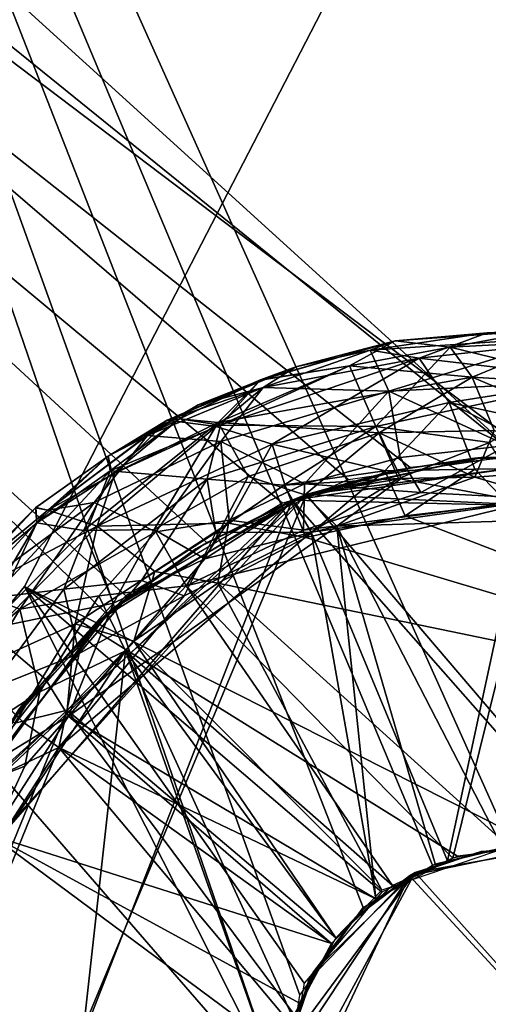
# Model space of a CAD drawing. Header units: inches. Extents: x -7.3 to 7.3, y -7.3 to 7.3.
# Tile 8 of 13: x -0.789 to -0.057, y 0.129 to 1.668. Entities that reach past the tile are written whole.
import ezdxf

# ---------------------------------------------------------------- set-up
doc = ezdxf.new("R2010")
doc.units = ezdxf.units.IN
doc.layers.get('0').update_dxf_attribs({"true_color": 0xc2ced6})

msp = doc.modelspace()

# ---------------------------------------------------------------- linework, layer by layer
for points in [[(-5.2642, 4.9797), (0.0247, 7.2454), (0.0122, 0.9871), (-5.2642, 4.9797)], [(-4.8494, 5.3839), (-0.0122, 0.9871), (2.12, 6.9287), (-4.8494, 5.3839)], [(-0.021, 0.3764), (0.8208, 5.4138), (-2.1183, 5.0486), (-0.021, 0.3764)], [(-0.0122, 0.9871), (-4.8494, 5.3839), (-5.1228, 5.1224), (-0.0122, 0.9871)], [(1.5299, 5.2582), (-0.7818, 0.7818), (-4.2497, -3.4546), (1.5299, 5.2582)], [(-0.7818, 0.7818), (1.5299, 5.2582), (0.021, 0.3764), (-0.7818, 0.7818)], [(-5.1228, 5.1224), (-0.2759, 0.9492), (-0.0122, 0.9871), (-5.1228, 5.1224)], [(-5.1228, 5.1224), (-0.6529, 0.7389), (-0.4973, 0.8508), (-5.1228, 5.1224)], [(-5.1228, 5.1224), (-0.8267, 0.5431), (-0.6529, 0.7389), (-5.1228, 5.1224)], [(-5.1228, 5.1224), (-0.4973, 0.8508), (-0.2759, 0.9492), (-5.1228, 5.1224)], [(-2.1183, 5.0486), (-3.8058, 3.9343), (-0.3764, -0.021), (-2.1183, 5.0486)], [(-0.3764, -0.021), (-0.3511, 0.1433), (-2.1183, 5.0486), (-0.3764, -0.021)], [(-2.1183, 5.0486), (-0.3511, 0.1433), (-0.2522, 0.2801), (-2.1183, 5.0486)], [(-2.1183, 5.0486), (-0.2522, 0.2801), (-0.1439, 0.3466), (-2.1183, 5.0486)], [(-2.1183, 5.0486), (-0.1439, 0.3466), (-0.021, 0.3764), (-2.1183, 5.0486)], [(-5.2642, 4.9797), (-0.6235, 0.7676), (-0.7958, 0.5814), (-5.2642, 4.9797)], [(-0.3786, 0.9122), (-5.2642, 4.9797), (-0.1791, 0.9678), (-0.3786, 0.9122)], [(0.0122, 0.9871), (-0.1791, 0.9678), (-5.2642, 4.9797), (0.0122, 0.9871)], [(-0.3786, 0.9122), (-0.6235, 0.7676), (-5.2642, 4.9797), (-0.3786, 0.9122)], [(-3.7011, -4.0355), (-0.3764, -0.021), (-3.8058, 3.9343), (-3.7011, -4.0355)], [(-0.0585, 1.1786), (-0.2413, 1.1512), (-0.2026, 1.1659), (-0.0585, 1.1786)], [(-0.2413, 1.1512), (-0.0585, 1.1786), (0.0629, 1.1719), (-0.2413, 1.1512)], [(-0.0585, 1.1786), (-0.2413, 1.1512), (-0.2026, 1.1659), (-0.0585, 1.1786)], [(-0.2413, 1.1512), (-0.0585, 1.1786), (-0.1647, 1.1388), (-0.2413, 1.1512)], [(-0.2122, 1.0876), (-0.2413, 1.1512), (0.0629, 1.1719), (-0.2122, 1.0876)], [(-0.2122, 1.0876), (0.0629, 1.1719), (0.1197, 1.1035), (-0.2122, 1.0876)], [(-0.0585, 1.1786), (-0.2026, 1.1659), (0.0287, 1.1825), (-0.0585, 1.1786)], [(-0.1166, 1.1563), (0.0287, 1.1825), (-0.2026, 1.1659), (-0.1166, 1.1563)], [(-0.0585, 1.1786), (-0.2026, 1.1659), (0.0288, 1.1825), (-0.0585, 1.1786)], [(-0.1166, 1.1563), (0.0288, 1.1825), (-0.2026, 1.1659), (-0.1166, 1.1563)], [(-0.1647, 1.1388), (-0.0585, 1.1786), (0.0628, 1.1641), (-0.1647, 1.1388)], [(-0.1166, 1.1563), (0.0541, 1.1648), (0.0287, 1.1825), (-0.1166, 1.1563)], [(-0.1166, 1.1563), (0.0541, 1.1648), (0.0288, 1.1825), (-0.1166, 1.1563)], [(0.0287, 1.1825), (0.0629, 1.1719), (-0.0585, 1.1786), (0.0287, 1.1825)], [(-0.0585, 1.1786), (0.0288, 1.1825), (0.0922, 1.1776), (-0.0585, 1.1786)], [(0.0628, 1.1641), (-0.0585, 1.1786), (0.0922, 1.1776), (0.0628, 1.1641)], [(-0.4129, 1.1048), (-0.2026, 1.1659), (-0.3577, 1.1253), (-0.4129, 1.1048)], [(-0.2739, 1.1267), (-0.2026, 1.1659), (-0.4129, 1.1048), (-0.2739, 1.1267)], [(-0.4126, 1.1049), (-0.2026, 1.1659), (-0.3577, 1.1253), (-0.4126, 1.1049)], [(-0.2737, 1.1272), (-0.2026, 1.1659), (-0.4126, 1.1049), (-0.2737, 1.1272)], [(-0.2413, 1.1512), (-0.3577, 1.1253), (-0.2026, 1.1659), (-0.2413, 1.1512)], [(-0.2413, 1.1512), (-0.3577, 1.1253), (-0.2026, 1.1659), (-0.2413, 1.1512)], [(-0.2739, 1.1267), (-0.1166, 1.1563), (-0.2026, 1.1659), (-0.2739, 1.1267)], [(-0.0822, 1.109), (-0.1166, 1.1563), (-0.2739, 1.1267), (-0.0822, 1.109)], [(-0.2737, 1.1272), (-0.1166, 1.1563), (-0.2026, 1.1659), (-0.2737, 1.1272)], [(-0.2325, 1.0319), (-0.1166, 1.1563), (-0.2737, 1.1272), (-0.2325, 1.0319)], [(-0.2325, 1.0319), (0.099, 1.1035), (-0.1166, 1.1563), (-0.2325, 1.0319)], [(-0.1647, 1.1388), (0.0628, 1.1641), (0.1132, 1.1059), (-0.1647, 1.1388)], [(-0.0822, 1.109), (0.0541, 1.1648), (-0.1166, 1.1563), (-0.0822, 1.109)], [(0.099, 1.1035), (0.0541, 1.1648), (-0.1166, 1.1563), (0.099, 1.1035)], [(-0.0822, 1.109), (0.2047, 1.092), (0.0541, 1.1648), (-0.0822, 1.109)], [(-0.2122, 1.0876), (-0.4086, 1.093), (-0.2413, 1.1512), (-0.2122, 1.0876)], [(-0.4086, 1.093), (-0.3577, 1.1253), (-0.2413, 1.1512), (-0.4086, 1.093)], [(-0.1647, 1.1388), (-0.4086, 1.093), (-0.2413, 1.1512), (-0.1647, 1.1388)], [(-0.4086, 1.093), (-0.3577, 1.1253), (-0.2413, 1.1512), (-0.4086, 1.093)], [(-0.4086, 1.093), (-0.5585, 1.0418), (-0.3577, 1.1253), (-0.4086, 1.093)], [(-0.3577, 1.1253), (-0.5585, 1.0418), (-0.4126, 1.1049), (-0.3577, 1.1253)], [(-0.4086, 1.093), (-0.5103, 1.0659), (-0.3577, 1.1253), (-0.4086, 1.093)], [(-0.3577, 1.1253), (-0.5103, 1.0659), (-0.4129, 1.1048), (-0.3577, 1.1253)], [(-0.4819, 1.032), (-0.4086, 1.093), (-0.1647, 1.1388), (-0.4819, 1.032)], [(-0.4819, 1.032), (-0.1647, 1.1388), (-0.3944, 1.0043), (-0.4819, 1.032)], [(-0.4792, 1.0382), (-0.0822, 1.109), (-0.2739, 1.1267), (-0.4792, 1.0382)], [(-0.4792, 1.0382), (-0.2739, 1.1267), (-0.4129, 1.1048), (-0.4792, 1.0382)], [(-0.4753, 1.0344), (-0.2737, 1.1272), (-0.4126, 1.1049), (-0.4753, 1.0344)], [(-0.4753, 1.0344), (-0.2325, 1.0319), (-0.2737, 1.1272), (-0.4753, 1.0344)], [(-0.3944, 1.0043), (-0.1647, 1.1388), (-0.1181, 1.0695), (-0.3944, 1.0043)], [(-0.1181, 1.0695), (-0.1647, 1.1388), (0.1132, 1.1059), (-0.1181, 1.0695)], [(-0.4792, 1.0382), (-0.2274, 1.0224), (-0.0822, 1.109), (-0.4792, 1.0382)], [(-0.0476, 1.0258), (-0.0822, 1.109), (-0.2274, 1.0224), (-0.0476, 1.0258)], [(-0.0476, 1.0258), (0.1492, 1.0117), (-0.0822, 1.109), (-0.0476, 1.0258)], [(0.1492, 1.0117), (0.2047, 1.092), (-0.0822, 1.109), (0.1492, 1.0117)], [(-0.5894, 1.0183), (-0.5103, 1.0659), (-0.4086, 1.093), (-0.5894, 1.0183)], [(-0.5894, 1.0183), (-0.4086, 1.093), (-0.4747, 1.0085), (-0.5894, 1.0183)], [(-0.5393, 1.044), (-0.4126, 1.1049), (-0.5585, 1.0418), (-0.5393, 1.044)], [(-0.5585, 1.0418), (-0.4086, 1.093), (-0.4819, 1.032), (-0.5585, 1.0418)], [(-0.4753, 1.0344), (-0.4126, 1.1049), (-0.5393, 1.044), (-0.4753, 1.0344)], [(-0.5393, 1.0441), (-0.4129, 1.1048), (-0.5103, 1.0659), (-0.5393, 1.0441)], [(-0.4792, 1.0382), (-0.4129, 1.1048), (-0.5393, 1.0441), (-0.4792, 1.0382)], [(-0.4747, 1.0085), (-0.4086, 1.093), (-0.2122, 1.0876), (-0.4747, 1.0085)], [(-0.0551, 1.0073), (0.099, 1.1035), (-0.2325, 1.0319), (-0.0551, 1.0073)], [(-0.2122, 1.0876), (0.1197, 1.1035), (-0.0272, 1.0024), (-0.2122, 1.0876)], [(-0.1181, 1.0695), (0.1132, 1.1059), (0.1518, 1.0111), (-0.1181, 1.0695)], [(-0.3442, 0.9426), (-0.4747, 1.0085), (-0.2122, 1.0876), (-0.3442, 0.9426)], [(-0.3442, 0.9426), (-0.2122, 1.0876), (-0.1944, 0.9836), (-0.3442, 0.9426)], [(-0.1944, 0.9836), (-0.2122, 1.0876), (-0.0272, 1.0024), (-0.1944, 0.9836)], [(-0.5103, 1.0659), (-0.5894, 1.0183), (-0.6511, 0.986), (-0.5103, 1.0659)], [(-0.5393, 1.0441), (-0.5103, 1.0659), (-0.6511, 0.986), (-0.5393, 1.0441)], [(-0.2183, 0.9626), (-0.3944, 1.0043), (-0.1181, 1.0695), (-0.2183, 0.9626)], [(-0.2183, 0.9626), (-0.1181, 1.0695), (-0.0779, 0.9653), (-0.2183, 0.9626)], [(0.0787, 0.9672), (-0.1181, 1.0695), (0.1518, 1.0111), (0.0787, 0.9672)], [(-0.0779, 0.9653), (-0.1181, 1.0695), (0.0787, 0.9672), (-0.0779, 0.9653)], [(-0.6407, 0.9592), (-0.7452, 0.9011), (-0.5585, 1.0418), (-0.6407, 0.9592)], [(-0.6511, 0.986), (-0.5585, 1.0418), (-0.7452, 0.9011), (-0.6511, 0.986)], [(-0.6892, 0.8697), (-0.4792, 1.0382), (-0.6444, 0.9578), (-0.6892, 0.8697)], [(-0.579, 0.8712), (-0.4792, 1.0382), (-0.6892, 0.8697), (-0.579, 0.8712)], [(-0.6681, 0.8763), (-0.6407, 0.9592), (-0.4819, 1.032), (-0.6681, 0.8763)], [(-0.6681, 0.8763), (-0.4819, 1.032), (-0.3944, 1.0043), (-0.6681, 0.8763)], [(-0.6444, 0.9578), (-0.5393, 1.0441), (-0.6511, 0.986), (-0.6444, 0.9578)], [(-0.6479, 0.963), (-0.5393, 1.044), (-0.6511, 0.986), (-0.6479, 0.963)], [(-0.5393, 1.044), (-0.5585, 1.0418), (-0.6511, 0.986), (-0.5393, 1.044)], [(-0.4753, 1.0344), (-0.5393, 1.044), (-0.6479, 0.963), (-0.4753, 1.0344)], [(-0.4963, 0.9497), (-0.4753, 1.0344), (-0.6479, 0.963), (-0.4963, 0.9497)], [(-0.4792, 1.0382), (-0.5393, 1.0441), (-0.6444, 0.9578), (-0.4792, 1.0382)], [(-0.6407, 0.9592), (-0.5585, 1.0418), (-0.4819, 1.032), (-0.6407, 0.9592)], [(-0.579, 0.8712), (-0.4321, 0.9539), (-0.4792, 1.0382), (-0.579, 0.8712)], [(-0.4963, 0.9497), (-0.2325, 1.0319), (-0.4753, 1.0344), (-0.4963, 0.9497)], [(-0.3761, 0.9404), (-0.2325, 1.0319), (-0.4963, 0.9497), (-0.3761, 0.9404)], [(-0.4321, 0.9539), (-0.2274, 1.0224), (-0.4792, 1.0382), (-0.4321, 0.9539)], [(-0.3761, 0.9404), (-0.1973, 0.9507), (-0.2325, 1.0319), (-0.3761, 0.9404)], [(-0.1973, 0.9507), (-0.0551, 1.0073), (-0.2325, 1.0319), (-0.1973, 0.9507)], [(-0.6727, 0.9131), (-0.7452, 0.9011), (-0.5894, 1.0183), (-0.6727, 0.9131)], [(-0.6511, 0.986), (-0.5894, 1.0183), (-0.7452, 0.9011), (-0.6511, 0.986)], [(-0.6727, 0.9131), (-0.5894, 1.0183), (-0.4747, 1.0085), (-0.6727, 0.9131)], [(-0.3435, 0.9251), (-0.2274, 1.0224), (-0.4321, 0.9539), (-0.3435, 0.9251)], [(-0.3435, 0.9251), (-0.1928, 0.9506), (-0.2274, 1.0224), (-0.3435, 0.9251)], [(-0.078, 0.953), (-0.0476, 1.0258), (-0.2274, 1.0224), (-0.078, 0.953)], [(-0.1928, 0.9506), (-0.078, 0.953), (-0.2274, 1.0224), (-0.1928, 0.9506)], [(-0.078, 0.953), (0.081, 0.9645), (-0.0476, 1.0258), (-0.078, 0.953)], [(-0.6727, 0.9131), (-0.4747, 1.0085), (-0.5765, 0.8676), (-0.6727, 0.9131)], [(-0.6681, 0.8763), (-0.3944, 1.0043), (-0.4629, 0.8812), (-0.6681, 0.8763)], [(-0.5765, 0.8676), (-0.4747, 1.0085), (-0.4618, 0.8858), (-0.5765, 0.8676)], [(-0.4618, 0.8858), (-0.4747, 1.0085), (-0.3442, 0.9426), (-0.4618, 0.8858)], [(-0.4629, 0.8812), (-0.3944, 1.0043), (-0.3748, 0.9408), (-0.4629, 0.8812)], [(-0.2183, 0.9626), (-0.3748, 0.9408), (-0.3944, 1.0043), (-0.2183, 0.9626)], [(-0.1973, 0.9507), (0.0004, 0.9138), (-0.0551, 1.0073), (-0.1973, 0.9507)], [(-0.1621, 0.929), (-0.1944, 0.9836), (-0.0272, 1.0024), (-0.1621, 0.929)], [(-0.1621, 0.929), (-0.0272, 1.0024), (0.0271, 0.919), (-0.1621, 0.929)], [(-0.7642, 0.905), (-0.6511, 0.986), (-0.7452, 0.9011), (-0.7642, 0.905)], [(-0.7626, 0.8814), (-0.6511, 0.986), (-0.7642, 0.905), (-0.7626, 0.8814)], [(-0.7637, 0.9054), (-0.6511, 0.986), (-0.7452, 0.9011), (-0.7637, 0.9054)], [(-0.7626, 0.8814), (-0.6511, 0.986), (-0.7637, 0.9054), (-0.7626, 0.8814)], [(-0.7626, 0.8814), (-0.6444, 0.9578), (-0.6511, 0.986), (-0.7626, 0.8814)], [(-0.7626, 0.8814), (-0.6479, 0.963), (-0.6511, 0.986), (-0.7626, 0.8814)], [(-0.0786, 0.9825), (-0.2042, 0.9632), (-0.3635, 0.9169), (-0.0786, 0.9825)], [(0.0804, 0.9818), (-0.0786, 0.9825), (-0.3635, 0.9169), (0.0804, 0.9818)], [(-0.3635, 0.9169), (0.4071, 0.8994), (0.0804, 0.9818), (-0.3635, 0.9169)], [(-0.1621, 0.929), (-0.3442, 0.9426), (-0.1944, 0.9836), (-0.1621, 0.929)], [(-0.0628, 0.9841), (-0.3417, 0.9257), (-0.1967, 0.9646), (-0.0628, 0.9841)], [(-0.3417, 0.9257), (-0.0628, 0.9841), (0.0915, 0.9809), (-0.3417, 0.9257)], [(-0.3417, 0.9257), (0.0915, 0.9809), (0.4282, 0.8892), (-0.3417, 0.9257)], [(-0.1967, 0.9646), (-0.2042, 0.9632), (-0.0786, 0.9825), (-0.1967, 0.9646)], [(-0.0786, 0.9825), (-0.0628, 0.9841), (-0.1967, 0.9646), (-0.0786, 0.9825)], [(-0.0628, 0.9841), (-0.0786, 0.9825), (0.0804, 0.9818), (-0.0628, 0.9841)], [(0.0804, 0.9818), (0.0915, 0.9809), (-0.0628, 0.9841), (0.0804, 0.9818)], [(-0.8319, 0.7644), (-0.6479, 0.963), (-0.7626, 0.8814), (-0.8319, 0.7644)], [(-0.8319, 0.7644), (-0.72, 0.7778), (-0.6479, 0.963), (-0.8319, 0.7644)], [(-0.6892, 0.8697), (-0.6444, 0.9578), (-0.7626, 0.8814), (-0.6892, 0.8697)], [(-0.6681, 0.8763), (-0.7452, 0.9011), (-0.6407, 0.9592), (-0.6681, 0.8763)], [(-0.72, 0.7778), (-0.4963, 0.9497), (-0.6479, 0.963), (-0.72, 0.7778)], [(-0.3421, 0.8585), (-0.3748, 0.9408), (-0.2183, 0.9626), (-0.3421, 0.8585)], [(-0.3417, 0.9257), (-0.3635, 0.9169), (-0.2042, 0.9632), (-0.3417, 0.9257)], [(-0.3421, 0.8585), (-0.2183, 0.9626), (-0.1868, 0.8927), (-0.3421, 0.8585)], [(-0.2042, 0.9632), (-0.1967, 0.9646), (-0.3417, 0.9257), (-0.2042, 0.9632)], [(-0.1868, 0.8927), (-0.2183, 0.9626), (-0.0779, 0.9653), (-0.1868, 0.8927)], [(-0.1868, 0.8927), (-0.0779, 0.9653), (-0.0256, 0.9114), (-0.1868, 0.8927)], [(0.081, 0.9645), (-0.078, 0.953), (0.1399, 0.8895), (0.081, 0.9645)], [(-0.0256, 0.9114), (-0.0779, 0.9653), (0.0787, 0.9672), (-0.0256, 0.9114)], [(-0.72, 0.7778), (-0.5989, 0.7916), (-0.4963, 0.9497), (-0.72, 0.7778)], [(-0.4828, 0.8665), (-0.4963, 0.9497), (-0.5989, 0.7916), (-0.4828, 0.8665)], [(-0.4996, 0.8255), (-0.4321, 0.9539), (-0.579, 0.8712), (-0.4996, 0.8255)], [(-0.4996, 0.8255), (-0.3435, 0.9251), (-0.4321, 0.9539), (-0.4996, 0.8255)], [(-0.4828, 0.8665), (-0.3761, 0.9404), (-0.4963, 0.9497), (-0.4828, 0.8665)], [(-0.3335, 0.8669), (-0.3761, 0.9404), (-0.4828, 0.8665), (-0.3335, 0.8669)], [(-0.4629, 0.8812), (-0.3748, 0.9408), (-0.3421, 0.8585), (-0.4629, 0.8812)], [(-0.4618, 0.8858), (-0.3442, 0.9426), (-0.3458, 0.8701), (-0.4618, 0.8858)], [(-0.3761, 0.9404), (-0.3335, 0.8669), (-0.1973, 0.9507), (-0.3761, 0.9404)], [(-0.3458, 0.8701), (-0.3442, 0.9426), (-0.1621, 0.929), (-0.3458, 0.8701)], [(-0.2935, 0.8766), (-0.1928, 0.9506), (-0.3435, 0.9251), (-0.2935, 0.8766)], [(-0.3335, 0.8669), (0.0004, 0.9138), (-0.1973, 0.9507), (-0.3335, 0.8669)], [(-0.078, 0.953), (-0.2935, 0.8766), (0.1399, 0.8895), (-0.078, 0.953)], [(-0.2935, 0.8766), (-0.078, 0.953), (-0.1928, 0.9506), (-0.2935, 0.8766)], [(-0.8868, 0.4334), (-0.3417, 0.9257), (-0.9546, 0.245), (-0.8868, 0.4334)], [(-0.3417, 0.9257), (-0.8988, -0.4083), (-0.9546, 0.245), (-0.3417, 0.9257)], [(0.8592, -0.4808), (-0.8988, -0.4083), (-0.3417, 0.9257), (0.8592, -0.4808)], [(-0.6469, 0.7455), (-0.3417, 0.9257), (-0.8868, 0.4334), (-0.6469, 0.7455)], [(-0.3417, 0.9257), (-0.6469, 0.7455), (-0.501, 0.8484), (-0.3417, 0.9257)], [(-0.3635, 0.9169), (-0.3417, 0.9257), (-0.501, 0.8484), (-0.3635, 0.9169)], [(-0.2935, 0.8766), (-0.3435, 0.9251), (-0.4996, 0.8255), (-0.2935, 0.8766)], [(0.0271, 0.919), (-0.3458, 0.8701), (-0.1621, 0.929), (0.0271, 0.919)], [(-0.3417, 0.9257), (0.4282, 0.8892), (0.8592, -0.4808), (-0.3417, 0.9257)], [(-0.9583, 0.231), (-0.3635, 0.9169), (-0.8972, 0.4122), (-0.9583, 0.231)], [(-0.3635, 0.9169), (-0.9583, 0.231), (-0.8887, -0.429), (-0.3635, 0.9169)], [(-0.3635, 0.9169), (-0.6623, 0.7312), (-0.8972, 0.4122), (-0.3635, 0.9169)], [(-0.3635, 0.9169), (-0.8887, -0.429), (0.8627, -0.4745), (-0.3635, 0.9169)], [(-0.789, 0.7465), (-0.8616, 0.775), (-0.6727, 0.9131), (-0.789, 0.7465)], [(-0.8616, 0.775), (-0.7452, 0.9011), (-0.6727, 0.9131), (-0.8616, 0.775)], [(-0.789, 0.7465), (-0.6727, 0.9131), (-0.5765, 0.8676), (-0.789, 0.7465)], [(-0.3635, 0.9169), (-0.5139, 0.8407), (-0.6623, 0.7312), (-0.3635, 0.9169)], [(-0.5292, 0.7829), (0.0271, 0.919), (-0.1122, 0.3576), (-0.5292, 0.7829)], [(-0.5292, 0.7829), (-0.3458, 0.8701), (0.0271, 0.919), (-0.5292, 0.7829)], [(-0.501, 0.8484), (-0.5139, 0.8407), (-0.3635, 0.9169), (-0.501, 0.8484)], [(0.8627, -0.4745), (0.4071, 0.8994), (-0.3635, 0.9169), (0.8627, -0.4745)], [(0.0004, 0.9138), (-0.3335, 0.8669), (-0.1207, 0.3532), (0.0004, 0.9138)], [(0.7401, 0.5344), (-0.1868, 0.8927), (-0.0256, 0.9114), (0.7401, 0.5344)], [(0.0004, 0.9138), (-0.1207, 0.3532), (-0.0347, 0.3739), (0.0004, 0.9138)], [(0.0271, 0.919), (-0.0242, 0.375), (-0.1122, 0.3576), (0.0271, 0.919)], [(-0.7642, 0.905), (-0.8745, 0.7948), (-0.8806, 0.7808), (-0.7642, 0.905)], [(-0.7626, 0.8814), (-0.7642, 0.905), (-0.8806, 0.7808), (-0.7626, 0.8814)], [(-0.7637, 0.9054), (-0.8745, 0.7948), (-0.8797, 0.7821), (-0.7637, 0.9054)], [(-0.7626, 0.8814), (-0.7637, 0.9054), (-0.8797, 0.7821), (-0.7626, 0.8814)], [(-0.8745, 0.7948), (-0.7637, 0.9054), (-0.7452, 0.9011), (-0.8745, 0.7948)], [(-0.8745, 0.7948), (-0.7642, 0.905), (-0.7452, 0.9011), (-0.8745, 0.7948)], [(-0.8616, 0.775), (-0.8745, 0.7948), (-0.7452, 0.9011), (-0.8616, 0.775)], [(-0.8616, 0.775), (-0.8745, 0.7948), (-0.7452, 0.9011), (-0.8616, 0.775)], [(-0.8616, 0.775), (-0.7452, 0.9011), (-0.6681, 0.8763), (-0.8616, 0.775)], [(-0.3421, 0.8585), (-0.1868, 0.8927), (0.7401, 0.5344), (-0.3421, 0.8585)], [(-0.8319, 0.7644), (-0.7626, 0.8814), (-0.8806, 0.7808), (-0.8319, 0.7644)], [(-0.841, 0.7153), (-0.7626, 0.8814), (-0.8797, 0.7821), (-0.841, 0.7153)], [(-0.841, 0.7153), (-0.6892, 0.8697), (-0.7626, 0.8814), (-0.841, 0.7153)], [(-0.5782, 0.8053), (-0.6681, 0.8763), (-0.4629, 0.8812), (-0.5782, 0.8053)], [(-0.5782, 0.8053), (-0.4629, 0.8812), (-0.4793, 0.7875), (-0.5782, 0.8053)], [(-0.5292, 0.7829), (-0.5765, 0.8676), (-0.4618, 0.8858), (-0.5292, 0.7829)], [(-0.5292, 0.7829), (-0.4618, 0.8858), (-0.3458, 0.8701), (-0.5292, 0.7829)], [(-0.4793, 0.7875), (-0.4629, 0.8812), (-0.3421, 0.8585), (-0.4793, 0.7875)], [(-0.0347, 0.3739), (0.1399, 0.8895), (-0.2935, 0.8766), (-0.0347, 0.3739)], [(-0.9113, 0.6289), (-0.8616, 0.775), (-0.6681, 0.8763), (-0.9113, 0.6289)], [(-0.9113, 0.6289), (-0.6681, 0.8763), (-0.7024, 0.7236), (-0.9113, 0.6289)], [(-0.841, 0.7153), (-0.6423, 0.7559), (-0.6892, 0.8697), (-0.841, 0.7153)], [(-0.6655, 0.7676), (-0.789, 0.7465), (-0.5765, 0.8676), (-0.6655, 0.7676)], [(-0.7279, 0.5306), (-0.3335, 0.8669), (-0.5319, 0.7675), (-0.7279, 0.5306)], [(-0.3335, 0.8669), (-0.7279, 0.5306), (-0.2324, 0.294), (-0.3335, 0.8669)], [(-0.713, 0.5791), (-0.2935, 0.8766), (-0.4996, 0.8255), (-0.713, 0.5791)], [(-0.2935, 0.8766), (-0.713, 0.5791), (-0.2324, 0.294), (-0.2935, 0.8766)], [(-0.7024, 0.7236), (-0.6681, 0.8763), (-0.5782, 0.8053), (-0.7024, 0.7236)], [(-0.6423, 0.7559), (-0.579, 0.8712), (-0.6892, 0.8697), (-0.6423, 0.7559)], [(-0.5292, 0.7829), (-0.6655, 0.7676), (-0.5765, 0.8676), (-0.5292, 0.7829)], [(-0.6423, 0.7559), (-0.4996, 0.8255), (-0.579, 0.8712), (-0.6423, 0.7559)], [(-0.5319, 0.7675), (-0.4828, 0.8665), (-0.5989, 0.7916), (-0.5319, 0.7675)], [(-0.5319, 0.7675), (-0.3335, 0.8669), (-0.4828, 0.8665), (-0.5319, 0.7675)], [(-0.3335, 0.8669), (-0.2324, 0.294), (-0.1207, 0.3532), (-0.3335, 0.8669)], [(-0.1401, 0.3484), (-0.2935, 0.8766), (-0.2324, 0.294), (-0.1401, 0.3484)], [(-0.0347, 0.3739), (-0.2935, 0.8766), (-0.1401, 0.3484), (-0.0347, 0.3739)], [(-0.5139, 0.8407), (-0.501, 0.8484), (-0.6469, 0.7455), (-0.5139, 0.8407)], [(0.7401, 0.5344), (-0.4793, 0.7875), (-0.3421, 0.8585), (0.7401, 0.5344)], [(-0.6469, 0.7455), (-0.6623, 0.7312), (-0.5139, 0.8407), (-0.6469, 0.7455)], [(-0.713, 0.5791), (-0.4996, 0.8255), (-0.6423, 0.7559), (-0.713, 0.5791)], [(-0.6107, 0.6964), (-0.7024, 0.7236), (-0.5782, 0.8053), (-0.6107, 0.6964)], [(-0.6107, 0.6964), (-0.5782, 0.8053), (-0.4793, 0.7875), (-0.6107, 0.6964)], [(-0.6962, 0.6773), (-0.5989, 0.7916), (-0.72, 0.7778), (-0.6962, 0.6773)], [(-0.5319, 0.7675), (-0.5989, 0.7916), (-0.6962, 0.6773), (-0.5319, 0.7675)], [(-0.6107, 0.6964), (-0.4793, 0.7875), (-0.2233, 0.3072), (-0.6107, 0.6964)], [(0.7401, 0.5344), (-0.0242, 0.375), (-0.4793, 0.7875), (0.7401, 0.5344)], [(-0.4793, 0.7875), (-0.0242, 0.375), (-0.2233, 0.3072), (-0.4793, 0.7875)], [(-4.2497, -3.4546), (-0.7818, 0.7818), (-0.3764, -0.021), (-4.2497, -3.4546)], [(-1.0304, 0.5389), (-0.8616, 0.775), (-0.789, 0.7465), (-1.0304, 0.5389)], [(-0.8358, 0.6217), (-0.72, 0.7778), (-0.8319, 0.7644), (-0.8358, 0.6217)], [(-0.6962, 0.6773), (-0.72, 0.7778), (-0.8358, 0.6217), (-0.6962, 0.6773)], [(-0.7818, 0.7818), (-0.2231, 0.3041), (-0.3447, 0.1619), (-0.7818, 0.7818)], [(-0.7818, 0.7818), (-0.1048, 0.3607), (-0.2231, 0.3041), (-0.7818, 0.7818)], [(-0.7818, 0.7818), (-0.3447, 0.1619), (-0.3764, -0.021), (-0.7818, 0.7818)], [(0.021, 0.3764), (-0.1048, 0.3607), (-0.7818, 0.7818), (0.021, 0.3764)], [(-0.6236, 0.6814), (-0.6655, 0.7676), (-0.5292, 0.7829), (-0.6236, 0.6814)], [(-0.6236, 0.6814), (-0.5292, 0.7829), (-0.2066, 0.3147), (-0.6236, 0.6814)], [(-0.5292, 0.7829), (-0.1122, 0.3576), (-0.2066, 0.3147), (-0.5292, 0.7829)], [(-0.7489, 0.6374), (-0.6423, 0.7559), (-0.841, 0.7153), (-0.7489, 0.6374)], [(-0.7576, 0.6176), (-0.789, 0.7465), (-0.6655, 0.7676), (-0.7576, 0.6176)], [(-0.7576, 0.6176), (-0.6655, 0.7676), (-0.6236, 0.6814), (-0.7576, 0.6176)], [(-0.713, 0.5791), (-0.6423, 0.7559), (-0.7489, 0.6374), (-0.713, 0.5791)], [(-0.6962, 0.6773), (-0.7279, 0.5306), (-0.5319, 0.7675), (-0.6962, 0.6773)], [(-1.0304, 0.5389), (-0.789, 0.7465), (-0.9335, 0.5033), (-1.0304, 0.5389)], [(-0.9335, 0.5033), (-0.789, 0.7465), (-0.7576, 0.6176), (-0.9335, 0.5033)], [(-0.6469, 0.7455), (-0.8868, 0.4334), (-0.7776, 0.6061), (-0.6469, 0.7455)], [(-0.6623, 0.7312), (-0.6469, 0.7455), (-0.7776, 0.6061), (-0.6623, 0.7312)], [(-0.9113, 0.6289), (-0.7024, 0.7236), (-0.7969, 0.5683), (-0.9113, 0.6289)], [(-0.7904, 0.5898), (-0.8972, 0.4122), (-0.6623, 0.7312), (-0.7904, 0.5898)], [(-0.7969, 0.5683), (-0.7024, 0.7236), (-0.715, 0.5888), (-0.7969, 0.5683)], [(-0.7776, 0.6061), (-0.7904, 0.5898), (-0.6623, 0.7312), (-0.7776, 0.6061)], [(-0.715, 0.5888), (-0.7024, 0.7236), (-0.6107, 0.6964), (-0.715, 0.5888)], [(-0.874, 0.481), (-0.7489, 0.6374), (-0.841, 0.7153), (-0.874, 0.481)], [(-0.6107, 0.6964), (-0.2951, 0.2331), (-0.715, 0.5888), (-0.6107, 0.6964)], [(-0.6107, 0.6964), (-0.2233, 0.3072), (-0.2951, 0.2331), (-0.6107, 0.6964)], [(-0.8727, 0.304), (-0.6236, 0.6814), (-0.7561, -0.5113), (-0.8727, 0.304)], [(-0.8727, 0.304), (-0.7813, 0.5013), (-0.6236, 0.6814), (-0.8727, 0.304)], [(-0.7839, 0.5699), (-0.6962, 0.6773), (-0.8358, 0.6217), (-0.7839, 0.5699)], [(-0.7279, 0.5306), (-0.6962, 0.6773), (-0.7839, 0.5699), (-0.7279, 0.5306)], [(-0.7813, 0.5013), (-0.7576, 0.6176), (-0.6236, 0.6814), (-0.7813, 0.5013)], [(-0.7561, -0.5113), (-0.6236, 0.6814), (-0.3747, -0.0257), (-0.7561, -0.5113)], [(-0.2951, 0.2331), (-0.6236, 0.6814), (-0.2066, 0.3147), (-0.2951, 0.2331)], [(-0.3621, 0.1083), (-0.3747, -0.0257), (-0.6236, 0.6814), (-0.3621, 0.1083)], [(-0.3621, 0.1083), (-0.6236, 0.6814), (-0.2951, 0.2331), (-0.3621, 0.1083)], [(-0.713, 0.5791), (-0.7489, 0.6374), (-0.874, 0.481), (-0.713, 0.5791)], [(-0.7576, 0.6176), (-0.8777, 0.4637), (-0.9335, 0.5033), (-0.7576, 0.6176)], [(-0.7813, 0.5013), (-0.8777, 0.4637), (-0.7576, 0.6176), (-0.7813, 0.5013)], [(-0.7839, 0.5699), (-0.8358, 0.6217), (-0.8585, 0.4687), (-0.7839, 0.5699)], [(-0.7904, 0.5898), (-0.7776, 0.6061), (-0.8868, 0.4334), (-0.7904, 0.5898)], [(-0.9126, 0.1064), (-0.8518, 0.4597), (-0.715, 0.5888), (-0.9126, 0.1064)], [(-0.715, 0.5888), (-0.3602, 0.113), (-0.9126, 0.1064), (-0.715, 0.5888)], [(-0.8518, 0.4597), (-0.7969, 0.5683), (-0.715, 0.5888), (-0.8518, 0.4597)], [(-0.715, 0.5888), (-0.2951, 0.2331), (-0.3602, 0.113), (-0.715, 0.5888)], [(-0.8329, 0.393), (-0.713, 0.5791), (-0.874, 0.481), (-0.8329, 0.393)], [(-0.7279, 0.5306), (-0.7839, 0.5699), (-0.8585, 0.4687), (-0.7279, 0.5306)], [(-0.8329, 0.393), (-0.3019, 0.2239), (-0.713, 0.5791), (-0.8329, 0.393)], [(-0.3019, 0.2239), (-0.2324, 0.294), (-0.713, 0.5791), (-0.3019, 0.2239)], [(-0.9193, 0.0612), (-0.7279, 0.5306), (-0.8885, 0.2821), (-0.9193, 0.0612)], [(-0.7279, 0.5306), (-0.9193, 0.0612), (-0.3654, 0.0981), (-0.7279, 0.5306)], [(-0.8885, 0.2821), (-0.7279, 0.5306), (-0.8585, 0.4687), (-0.8885, 0.2821)], [(-0.3654, 0.0981), (-0.3019, 0.2239), (-0.7279, 0.5306), (-0.3654, 0.0981)], [(-0.3019, 0.2239), (-0.2324, 0.294), (-0.7279, 0.5306), (-0.3019, 0.2239)], [(-0.8727, 0.304), (-0.8777, 0.4637), (-0.7813, 0.5013), (-0.8727, 0.304)], [(-0.8329, 0.393), (-0.88, -0.2513), (-0.3711, 0.0504), (-0.8329, 0.393)], [(-0.8329, 0.393), (-0.3521, 0.131), (-0.3019, 0.2239), (-0.8329, 0.393)], [(-0.3521, 0.131), (-0.8329, 0.393), (-0.3711, 0.0504), (-0.3521, 0.131)], [(-0.18, 0.3297), (0.0339, 0.3746), (-0.0681, 0.3678), (-0.18, 0.3297)], [(0.0339, 0.3746), (-0.18, 0.3297), (0.313, -0.2047), (0.0339, 0.3746)], [(-0.1709, 0.3352), (0.0428, 0.3731), (0.313, -0.2047), (-0.1709, 0.3352)], [(-0.1709, 0.3352), (-0.0681, 0.3678), (0.0428, 0.3731), (-0.1709, 0.3352)], [(0.0339, 0.3746), (0.0428, 0.3731), (-0.0681, 0.3678), (0.0339, 0.3746)], [(0.0339, 0.3746), (-0.0681, 0.3678), (-0.0681, 0.3678), (0.0339, 0.3746)], [(-0.0681, 0.3678), (-0.1709, 0.3352), (-0.18, 0.3297), (-0.0681, 0.3678)], [(-0.0681, 0.3678), (-0.0681, 0.3678), (-0.1709, 0.3352), (-0.0681, 0.3678)], [(-0.3678, 0.0681), (-0.1709, 0.3352), (-0.3733, -0.0385), (-0.3678, 0.0681)], [(-0.1709, 0.3352), (0.313, -0.2047), (-0.3733, -0.0385), (-0.1709, 0.3352)], [(-0.18, 0.3297), (-0.3374, 0.1671), (-0.3732, 0.0375), (-0.18, 0.3297)], [(-0.18, 0.3297), (-0.3732, 0.0375), (-0.3678, -0.0681), (-0.18, 0.3297)], [(-0.1709, 0.3352), (-0.3678, 0.0681), (-0.3297, 0.18), (-0.1709, 0.3352)], [(0.313, -0.2047), (-0.18, 0.3297), (-0.3678, -0.0681), (0.313, -0.2047)], [(-0.18, 0.3297), (-0.2645, 0.2645), (-0.3374, 0.1671), (-0.18, 0.3297)], [(-0.1709, 0.3352), (-0.3297, 0.18), (-0.2645, 0.2645), (-0.1709, 0.3352)], [(-0.18, 0.3297), (-0.1709, 0.3352), (-0.2645, 0.2645), (-0.18, 0.3297)], [(-0.18, 0.3297), (-0.2645, 0.2645), (-0.2645, 0.2645), (-0.18, 0.3297)], [(-0.2645, 0.2645), (-0.2645, 0.2645), (-0.3374, 0.1671), (-0.2645, 0.2645)], [(-0.2645, 0.2645), (-0.3297, 0.18), (-0.3374, 0.1671), (-0.2645, 0.2645)], [(-0.3374, 0.1671), (-0.3297, 0.18), (-0.3678, 0.0681), (-0.3374, 0.1671)], [(-0.3374, 0.1671), (-0.3678, 0.0681), (-0.3732, 0.0375), (-0.3374, 0.1671)]]:
    msp.add_lwpolyline(points)

doc.saveas('drawing.dxf')
